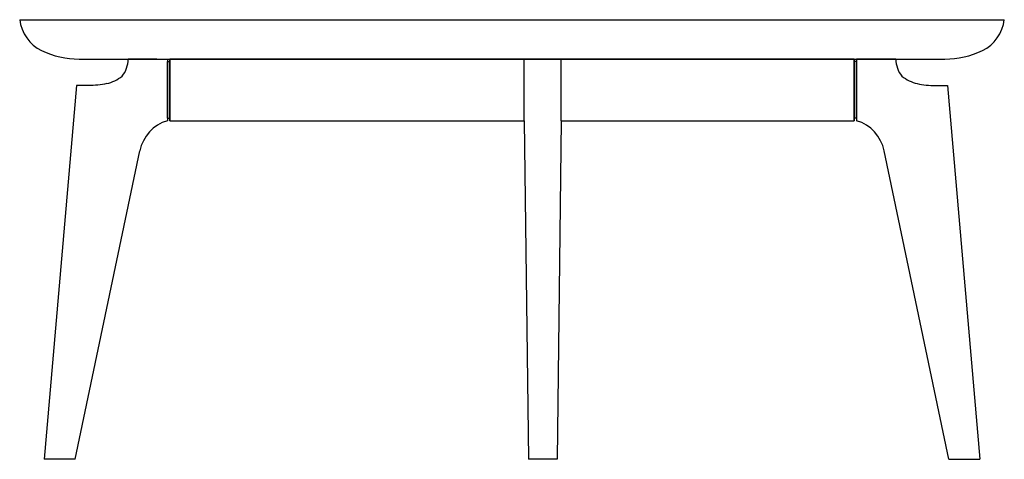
# Model space of a CAD drawing. Extents: x 210327.7 to 210407.7, y -202797.3 to -202761.6.
import ezdxf

# ---------------------------------------------------------------- set-up
doc = ezdxf.new("R2010")
doc.units = 0
doc.header["$LTSCALE"] = 10
doc.layers.add('GIORGETTI', color=29, linetype='CONTINUOUS')

msp = doc.modelspace()

# ---------------------------------------------------------------- linework, layer by layer
at = {"layer": 'GIORGETTI'}
for p, q in [((210327.692, -202761.552), (210407.692, -202761.552)), ((210332.526, -202764.752), (210402.858, -202764.752)), ((210338.848, -202764.752), (210336.497, -202764.752)), ((210336.503, -202764.752), (210339.692, -202764.752)), ((210339.692, -202764.752), (210339.692, -202769.754)), ((210339.892, -202764.752), (210339.892, -202769.752)), ((210339.892, -202769.752), (210339.892, -202764.752)), ((210339.892, -202764.752), (210339.892, -202769.752)), ((210395.492, -202764.752), (210339.892, -202764.752)), ((210371.692, -202764.752), (210368.692, -202764.752)), ((210368.692, -202769.752), (210368.692, -202764.752)), ((210371.692, -202769.752), (210371.692, -202764.752)), ((210395.492, -202764.752), (210395.492, -202769.752)), ((210395.492, -202769.752), (210395.492, -202764.752)), ((210395.492, -202764.752), (210395.492, -202769.752)), ((210398.88, -202764.752), (210395.692, -202764.752)), ((210395.692, -202764.752), (210395.692, -202769.754)), ((210396.536, -202764.752), (210398.887, -202764.752)), ((210339.692, -202764.952), (210339.692, -202769.552)), ((210339.692, -202764.952), (210339.692, -202769.552)), ((210339.692, -202769.552), (210339.692, -202764.952)), ((210339.692, -202764.952), (210339.892, -202764.952)), ((210339.892, -202769.552), (210339.892, -202764.952)), ((210395.492, -202769.552), (210395.492, -202764.952)), ((210395.692, -202764.952), (210395.492, -202764.952)), ((210395.692, -202764.952), (210395.692, -202769.552)), ((210395.692, -202764.952), (210395.692, -202769.552)), ((210395.692, -202764.952), (210395.692, -202769.552)), ((210395.692, -202769.552), (210395.692, -202764.952)), ((210332.312, -202766.899), (210329.693, -202797.252)), ((210333.266, -202766.899), (210332.312, -202766.899)), ((210402.118, -202766.899), (210403.072, -202766.899)), ((210403.072, -202766.899), (210405.691, -202797.252)), ((210339.692, -202769.552), (210339.892, -202769.552)), ((210395.692, -202769.552), (210395.492, -202769.552)), ((210339.892, -202769.752), (210368.692, -202769.752)), ((210368.692, -202769.752), (210369.029, -202797.252)), ((210371.692, -202769.752), (210371.355, -202797.252)), ((210371.692, -202769.752), (210395.492, -202769.752)), ((210332.186, -202797.252), (210337.456, -202772.206)), ((210403.198, -202797.252), (210397.928, -202772.206)), ((210332.186, -202797.252), (210329.693, -202797.252)), ((210330.939, -202797.252), (210329.693, -202797.252)), ((210371.355, -202797.252), (210369.029, -202797.252)), ((210403.198, -202797.252), (210405.691, -202797.252)), ((210404.444, -202797.252), (210405.691, -202797.252))]:
    msp.add_line(p, q, dxfattribs=at)
for points in [[(210339.692, -202765.302), (210339.692, -202769.202)], [(210395.692, -202765.302), (210395.692, -202769.202)]]:
    msp.add_lwpolyline(points, dxfattribs=at)
for centre, radius, start, end in [((210330.869, -202761.172), 3.2, 186.82362, 244.15106), ((210404.515, -202761.172), 3.2, 295.84894, 353.17638), ((210332.526, -202757.752), 7, 244.15106, 270), ((210334.414, -202764.799), 2.083, 320.03924, 1.28118), ((210400.969, -202764.799), 2.083, 178.71882, 219.96076), ((210402.858, -202757.752), 7, 270, 295.84894), ((210334.007, -202763.588), 3.243, 283.57747, 308.1795), ((210401.377, -202763.588), 3.243, 231.8205, 256.42253), ((210340.619, -202772.843), 3.227, 106.70595, 168.62348), ((210394.764, -202772.843), 3.227, 11.37652, 73.29405)]:
    msp.add_arc(centre, radius, start, end, dxfattribs=at)
at = {"layer": 'GIORGETTI', "extrusion": (0, 0, -1)}
msp.add_ellipse((210332.744, -202765.136), major_axis=(-3.736, 0.322), ratio=0.463921, start_param=4.100316, end_param=4.532327, dxfattribs=at)
at = {"layer": 'GIORGETTI'}
msp.add_ellipse((210402.64, -202765.136), major_axis=(3.736, 0.322), ratio=0.463921, start_param=4.100316, end_param=4.532327, dxfattribs=at)

doc.saveas('drawing.dxf')
